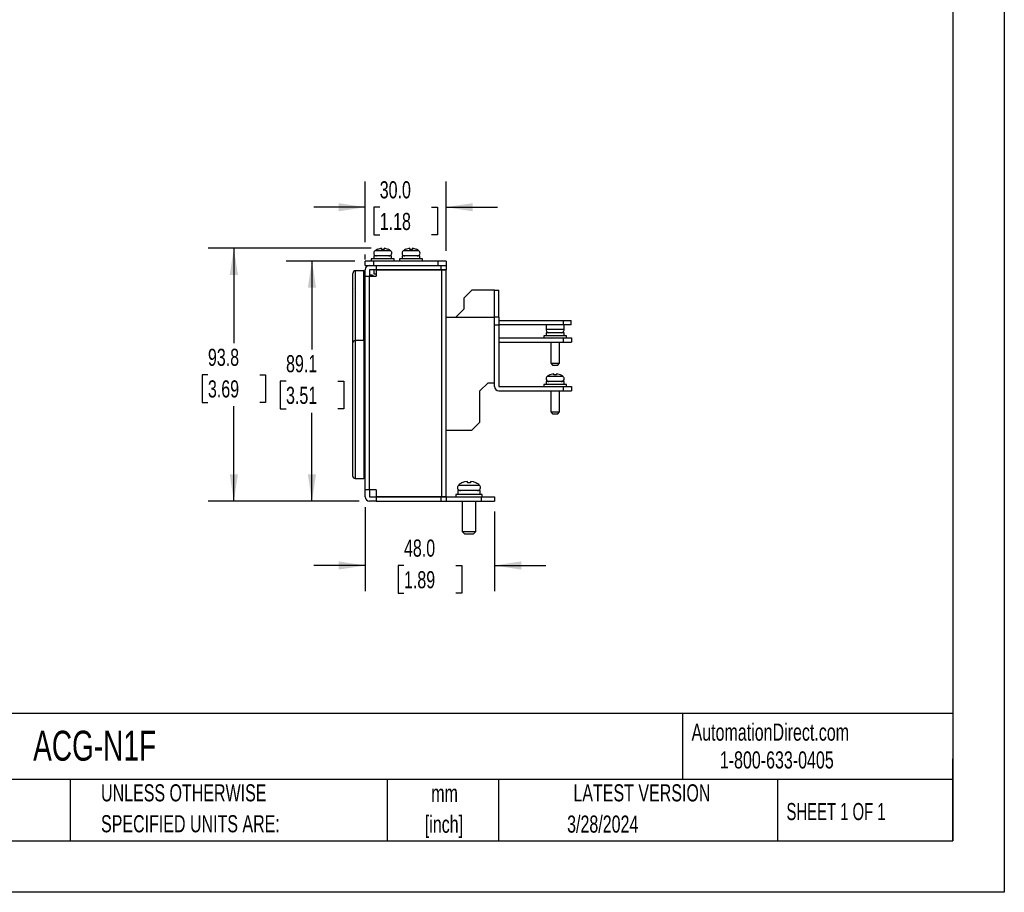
# Model space of a CAD drawing. Header units: millimetres. Extents: x 0 to 838, y 0 to 648.
# Tile 2 of 5: x 473 to 838, y 0 to 324. Entities that reach past the tile are written whole.
import ezdxf

# ---------------------------------------------------------------- set-up
doc = ezdxf.new("R2010")
doc.units = ezdxf.units.MM
doc.header["$LTSCALE"] = 3
doc.linetypes.add('CENTERX2', pattern=[20.32, 12.7, -2.54, 2.54, -2.54])
doc.layers.add('DIMENSIONS', color=140, linetype='Continuous', lineweight=25)
doc.layers.add('TEXT', color=140, linetype='Continuous', lineweight=25)
doc.styles.add('SLDTEXTSTYLE0', font='TXT', dxfattribs={"width": 0.7})
doc.styles.add('SLDTEXTSTYLE1', font='TXT', dxfattribs={"width": 0.65})
doc.dimstyles.new('SLDDIMSTYLE2', dxfattribs={"dimtxt": 6.474023, "dimasz": 9.906, "dimexe": 0, "dimexo": 0.0625, "dimgap": 1.618506, "dimtad": 0, "dimtih": 1, "dimtoh": 1, "dimrnd": 1e-09, "dimzin": 4, "dimdsep": 46, "dimtxsty": 'SLDTEXTSTYLE0', "dimsah": 1, "dimcen": 0.09, "dimadec": 0, "dimazin": 1, "dimtfac": 1, "dimtmove": 0, "dimatfit": 0, "dimfxl": 0, "dimfrac": 2, "dimtolj": 1, "dimtzin": 12, "dimarcsym": 0})
doc.dimstyles.new('SLDDIMSTYLE5', dxfattribs={"dimtxt": 6.474023, "dimasz": 9.906, "dimexe": 0, "dimexo": 0.0625, "dimgap": 1.618506, "dimtad": 0, "dimtih": 1, "dimtoh": 1, "dimrnd": 1e-09, "dimzin": 12, "dimdsep": 46, "dimtxsty": 'SLDTEXTSTYLE0', "dimsah": 1, "dimcen": 0.09, "dimadec": 0, "dimazin": 3, "dimtfac": 1, "dimtofl": 0, "dimtmove": 0, "dimatfit": 3, "dimfxl": 0, "dimfrac": 2, "dimtolj": 1, "dimtzin": 12, "dimarcsym": 0})

# ---------------------------------------------------------------- blocks, each defined once
blk = doc.blocks.new('SW_NOTE_0_1')
at = {"layer": 'TEXT', "color": 0, "linetype": 'CENTERX2', "lineweight": 18, "char_height": 6.35, "attachment_point": 2, "style": 'SLDTEXTSTYLE0'}
for s, insert in [('mm', (8.53, 8.19)), ('[inch]', (8.28, -3.28))]:
    blk.add_mtext(s, dxfattribs=dict(at, insert=insert))
blk = doc.blocks.new('SW_NOTE_0_2')
at = {"layer": 'TEXT', "color": 0, "linetype": 'CENTERX2', "lineweight": 18, "char_height": 6.35, "attachment_point": 1, "style": 'SLDTEXTSTYLE0'}
for s, insert in [('UNLESS OTHERWISE', (0, 8.19)), ('SPECIFIED UNITS ARE:', (0, -3.28))]:
    blk.add_mtext(s, dxfattribs=dict(at, insert=insert))
blk = doc.blocks.new('_D_14')
at = {"layer": 'DIMENSIONS'}
for p, q in [((597.12, 234.29), (571.61, 234.29)), ((581.14, 234.29), (581.14, 201.47)), ((571.52, 189.74), (569.34, 189.74)), ((569.34, 189.74), (569.34, 179.45)), ((590.76, 189.74), (592.93, 189.74)), ((592.93, 189.74), (592.93, 179.45)), ((569.34, 179.45), (571.52, 179.45)), ((592.93, 179.45), (590.76, 179.45)), ((581.14, 145.19), (581.14, 178)), ((598.72, 145.19), (571.61, 145.19))]:
    blk.add_line(p, q, dxfattribs=at)
for points in [[(581.14, 234.29), (579.61, 224.38), (582.66, 224.38)], [(581.14, 145.19), (582.66, 155.09), (579.61, 155.09)]]:
    blk.add_solid(points, dxfattribs=at)
at = {"layer": 'DIMENSIONS', "char_height": 6.35, "attachment_point": 1, "style": 'SLDTEXTSTYLE0'}
for s, insert in [('89.1', (571.52, 199.37)), ('3.51', (571.52, 187.63))]:
    blk.add_mtext(s, dxfattribs=dict(at, insert=insert))
blk = doc.blocks.new('_D_15')
at = {"layer": 'DIMENSIONS'}
for p, q in [((603.12, 239.03), (542.61, 239.03)), ((552.14, 239.03), (552.14, 203.85)), ((542.52, 192.11), (540.35, 192.11)), ((540.35, 192.11), (540.35, 181.82)), ((561.76, 192.11), (563.93, 192.11)), ((563.93, 192.11), (563.93, 181.82)), ((540.35, 181.82), (542.52, 181.82)), ((552.14, 145.19), (552.14, 180.37)), ((563.93, 181.82), (561.76, 181.82)), ((598.72, 145.19), (542.61, 145.19))]:
    blk.add_line(p, q, dxfattribs=at)
for points in [[(552.14, 239.03), (550.62, 229.13), (553.66, 229.13)], [(552.14, 145.19), (553.66, 155.09), (550.62, 155.09)]]:
    blk.add_solid(points, dxfattribs=at)
at = {"layer": 'DIMENSIONS', "char_height": 6.35, "attachment_point": 1, "style": 'SLDTEXTSTYLE0'}
for s, insert in [('93.8', (542.52, 201.74)), ('3.69', (542.52, 190.01))]:
    blk.add_mtext(s, dxfattribs=dict(at, insert=insert))
blk = doc.blocks.new('_D_16')
at = {"layer": 'DIMENSIONS'}
for p, q in [((600.93, 142.98), (600.93, 111.77)), ((648.93, 141.38), (648.93, 111.77)), ((600.93, 121.3), (581.88, 121.3)), ((615.31, 121.3), (613.14, 121.3)), ((613.14, 121.3), (613.14, 111.01)), ((634.55, 121.3), (636.73, 121.3)), ((636.73, 121.3), (636.73, 111.01)), ((648.93, 121.3), (667.98, 121.3)), ((613.14, 111.01), (615.31, 111.01)), ((636.73, 111.01), (634.55, 111.01))]:
    blk.add_line(p, q, dxfattribs=at)
for points in [[(600.93, 121.3), (591.03, 122.82), (591.03, 119.77)], [(648.93, 121.3), (658.84, 119.77), (658.84, 122.82)]]:
    blk.add_solid(points, dxfattribs=at)
at = {"layer": 'DIMENSIONS', "char_height": 6.35, "attachment_point": 1, "style": 'SLDTEXTSTYLE0'}
for s, insert in [('48.0', (615.31, 130.93)), ('1.89', (615.31, 119.19))]:
    blk.add_mtext(s, dxfattribs=dict(at, insert=insert))
blk = doc.blocks.new('_D_17')
at = {"layer": 'DIMENSIONS'}
for p, q in [((600.93, 241.32), (600.93, 263.79)), ((630.93, 238.1), (630.93, 263.79)), ((600.93, 254.27), (581.88, 254.27)), ((606.31, 254.27), (604.14, 254.27)), ((604.14, 254.27), (604.14, 243.98)), ((625.55, 254.27), (627.73, 254.27)), ((627.73, 254.27), (627.73, 243.98)), ((630.93, 254.27), (649.98, 254.27)), ((604.14, 243.98), (606.31, 243.98)), ((627.73, 243.98), (625.55, 243.98)), ((600.93, 234.9), (600.93, 236.75))]:
    blk.add_line(p, q, dxfattribs=at)
for points in [[(600.93, 254.27), (591.03, 255.79), (591.03, 252.74)], [(630.93, 254.27), (640.84, 252.74), (640.84, 255.79)]]:
    blk.add_solid(points, dxfattribs=at)
at = {"layer": 'DIMENSIONS', "char_height": 6.35, "attachment_point": 1, "style": 'SLDTEXTSTYLE0'}
for s, insert in [('30.0', (606.31, 263.9)), ('1.18', (606.31, 252.16))]:
    blk.add_mtext(s, dxfattribs=dict(at, insert=insert))

msp = doc.modelspace()

# ---------------------------------------------------------------- linework, layer by layer
at = {"color": 7, "linetype": 'Continuous'}
for p, q in [((838.207, 647.708), (838.207, 0.008)), ((838.207, 0.008), (0.007, 0.008))]:
    msp.add_line(p, q, dxfattribs=at)
for p, q in [((610.373, 238.08), (604.493, 238.08)), ((606.933, 239.033), (605.433, 238.62)), ((605.433, 238.62), (605.433, 238.649)), ((606.933, 238.62), (606.933, 239.033)), ((607.933, 238.62), (606.933, 238.62)), ((607.933, 239.033), (607.933, 238.62)), ((609.433, 238.62), (607.933, 239.033)), ((609.433, 238.649), (609.433, 238.62)), ((620.873, 238.08), (614.993, 238.08)), ((617.433, 239.033), (615.933, 238.62)), ((615.933, 238.62), (615.933, 238.649)), ((617.433, 238.62), (617.433, 239.033)), ((618.433, 238.62), (617.433, 238.62)), ((618.433, 239.033), (618.433, 238.62)), ((619.933, 238.62), (618.433, 239.033)), ((619.933, 238.649), (619.933, 238.62)), ((600.933, 232.686), (600.933, 234.286)), ((603.933, 234.286), (600.933, 234.286)), ((603.183, 235.086), (603.183, 234.286)), ((607.433, 235.086), (603.183, 235.086)), ((603.933, 234.286), (603.933, 232.686)), ((627.933, 234.286), (603.933, 234.286)), ((604.141, 236.186), (604.141, 235.086)), ((607.433, 236.186), (604.141, 236.186)), ((610.725, 236.186), (607.433, 236.186)), ((611.683, 235.086), (607.433, 235.086)), ((610.725, 235.086), (610.725, 236.186)), ((611.683, 234.286), (611.683, 235.086)), ((613.683, 235.086), (613.683, 234.286)), ((617.933, 235.086), (613.683, 235.086)), ((614.641, 236.186), (614.641, 235.086)), ((617.933, 236.186), (614.641, 236.186)), ((621.225, 236.186), (617.933, 236.186)), ((622.183, 235.086), (617.933, 235.086)), ((621.225, 235.086), (621.225, 236.186)), ((622.183, 234.286), (622.183, 235.086)), ((627.933, 234.286), (627.933, 232.686)), ((630.933, 234.286), (627.933, 234.286)), ((630.933, 234.286), (630.933, 232.686)), ((600.433, 230.686), (597.333, 230.686)), ((597.333, 216.032), (597.333, 230.686)), ((600.433, 204.786), (600.433, 230.686)), ((600.933, 232.686), (603.933, 232.686)), ((600.933, 228.686), (600.933, 231.086)), ((602.533, 231.086), (602.533, 228.686)), ((604.933, 231.086), (602.533, 231.086)), ((603.933, 232.686), (627.933, 232.686)), ((604.133, 231.086), (604.133, 229.486)), ((604.933, 232.686), (604.933, 231.086)), ((604.933, 232.686), (628.933, 232.686)), ((604.933, 231.086), (628.933, 231.086)), ((604.933, 230.986), (604.933, 228.686)), ((629.333, 230.986), (604.933, 230.986)), ((610.733, 230.986), (610.733, 231.086)), ((614.633, 231.086), (614.633, 230.986)), ((621.233, 230.986), (621.233, 231.086)), ((628.933, 232.686), (630.933, 232.686)), ((628.933, 232.686), (628.933, 231.086)), ((628.933, 231.086), (630.933, 231.086)), ((629.333, 230.986), (629.333, 231.086)), ((629.333, 146.886), (629.333, 230.986)), ((630.933, 230.986), (629.333, 230.986)), ((630.933, 232.686), (630.933, 231.086)), ((630.933, 230.986), (630.933, 231.086)), ((630.933, 146.886), (630.933, 230.986)), ((596.333, 216.186), (596.333, 229.686)), ((600.933, 149.386), (600.933, 228.686)), ((600.933, 228.686), (602.533, 228.686)), ((602.533, 149.386), (602.533, 228.686)), ((602.533, 228.686), (604.933, 228.686)), ((603.433, 228.986), (602.933, 228.986)), ((602.933, 228.686), (602.933, 228.986)), ((604.042, 228.686), (603.433, 228.986)), ((603.433, 228.686), (603.433, 228.986)), ((604.133, 229.486), (604.933, 229.486)), ((640.533, 223.486), (637.533, 220.486)), ((648.933, 223.486), (640.533, 223.486)), ((648.933, 223.486), (650.533, 223.486)), ((648.933, 213.486), (648.933, 223.486)), ((650.533, 213.486), (650.533, 223.486)), ((637.533, 220.486), (637.533, 216.486)), ((596.333, 204.19), (596.333, 216.186)), ((597.333, 204.786), (597.333, 216.032)), ((637.533, 216.486), (634.533, 213.486)), ((630.933, 213.486), (648.933, 213.486)), ((648.933, 210.486), (648.933, 213.486)), ((650.533, 213.486), (648.933, 213.486)), ((650.533, 213.486), (650.533, 210.486)), ((650.533, 212.186), (674.433, 212.186)), ((674.433, 212.186), (677.433, 212.186)), ((674.433, 212.186), (674.433, 210.586)), ((677.433, 210.586), (677.433, 212.186)), ((648.933, 187.686), (648.933, 210.486)), ((650.533, 210.486), (648.933, 210.486)), ((674.433, 210.586), (650.533, 210.586)), ((650.533, 210.486), (650.533, 187.686)), ((668.133, 210.586), (668.133, 208.986)), ((668.133, 208.986), (674.733, 208.986)), ((677.433, 210.586), (674.433, 210.586)), ((674.733, 208.986), (674.733, 210.586)), ((600.433, 204.786), (597.233, 204.786)), ((597.233, 204.786), (597.233, 153.586)), ((600.433, 204.786), (600.433, 153.586)), ((650.533, 205.786), (674.533, 205.786)), ((667.183, 206.586), (667.183, 205.786)), ((671.433, 206.586), (667.183, 206.586)), ((668.141, 207.686), (668.141, 206.586)), ((671.433, 207.686), (668.141, 207.686)), ((674.725, 207.686), (671.433, 207.686)), ((675.683, 206.586), (671.433, 206.586)), ((674.533, 204.186), (674.533, 205.786)), ((674.533, 205.786), (677.533, 205.786)), ((674.725, 206.586), (674.725, 207.686)), ((675.683, 205.786), (675.683, 206.586)), ((677.533, 205.786), (677.533, 204.186)), ((596.233, 203.786), (596.233, 179.186)), ((650.533, 204.186), (674.533, 204.186)), ((669.783, 204.186), (669.783, 196.386)), ((673.083, 196.386), (673.083, 204.186)), ((674.533, 204.186), (677.533, 204.186)), ((669.783, 196.386), (670.483, 195.686)), ((669.783, 196.386), (673.083, 196.386)), ((670.483, 195.686), (671.433, 195.686)), ((671.433, 195.686), (672.383, 195.686)), ((672.383, 195.686), (673.083, 196.386)), ((674.373, 191.48), (668.493, 191.48)), ((670.933, 192.433), (669.433, 192.02)), ((669.433, 192.02), (669.433, 192.049)), ((670.933, 192.02), (670.933, 192.433)), ((671.933, 192.02), (670.933, 192.02)), ((671.933, 192.433), (671.933, 192.02)), ((673.433, 192.02), (671.933, 192.433)), ((673.433, 192.049), (673.433, 192.02)), ((643.533, 186.086), (646.533, 189.086)), ((646.533, 189.086), (648.933, 189.086)), ((650.533, 187.686), (674.533, 187.686)), ((667.183, 188.486), (667.183, 187.686)), ((671.433, 188.486), (667.183, 188.486)), ((668.141, 189.586), (668.141, 188.486)), ((671.433, 189.586), (668.141, 189.586)), ((674.725, 189.586), (671.433, 189.586)), ((675.683, 188.486), (671.433, 188.486)), ((674.533, 186.086), (674.533, 187.686)), ((674.533, 187.686), (677.533, 187.686)), ((674.725, 188.486), (674.725, 189.586)), ((675.683, 187.686), (675.683, 188.486)), ((677.533, 187.686), (677.533, 186.086)), ((643.533, 174.486), (643.533, 186.086)), ((650.533, 186.086), (674.533, 186.086)), ((669.783, 186.086), (669.783, 178.286)), ((673.083, 178.286), (673.083, 186.086)), ((674.533, 186.086), (677.533, 186.086)), ((596.233, 179.186), (596.233, 154.586)), ((669.783, 178.286), (670.483, 177.586)), ((669.783, 178.286), (673.083, 178.286)), ((670.483, 177.586), (671.433, 177.586)), ((671.433, 177.586), (672.383, 177.586)), ((672.383, 177.586), (673.083, 178.286)), ((640.533, 171.486), (643.533, 174.486)), ((630.933, 171.486), (640.533, 171.486)), ((597.233, 153.586), (600.433, 153.586)), ((643.37, 151.045), (635.495, 151.045)), ((636.833, 151.935), (636.833, 151.97)), ((638.833, 151.935), (638.833, 152.523)), ((640.033, 151.935), (638.833, 151.935)), ((640.033, 152.523), (640.033, 151.935)), ((642.033, 151.97), (642.033, 151.935)), ((602.533, 149.386), (600.933, 149.386)), ((600.933, 146.786), (600.933, 149.386)), ((604.933, 149.386), (602.533, 149.386)), ((602.533, 149.386), (602.533, 146.786)), ((602.533, 146.786), (604.933, 146.786)), ((604.933, 149.386), (604.933, 146.886)), ((604.933, 146.886), (629.333, 146.886)), ((604.933, 146.786), (604.933, 145.186)), ((604.933, 146.786), (628.933, 146.786)), ((628.933, 146.786), (628.933, 145.186)), ((628.933, 146.786), (630.933, 146.786)), ((629.333, 146.886), (630.933, 146.886)), ((630.933, 146.786), (630.933, 145.186)), ((630.933, 146.786), (643.933, 146.786)), ((634.533, 147.586), (634.533, 146.786)), ((639.433, 147.586), (634.533, 147.586)), ((635.283, 149.086), (635.283, 147.586)), ((639.433, 149.086), (635.283, 149.086)), ((643.583, 149.086), (639.433, 149.086)), ((644.333, 147.586), (639.433, 147.586)), ((643.583, 147.586), (643.583, 149.086)), ((643.933, 146.786), (643.933, 145.186)), ((643.933, 146.786), (648.933, 146.786)), ((644.333, 146.786), (644.333, 147.586)), ((648.933, 146.786), (648.933, 145.186)), ((604.933, 145.186), (602.533, 145.186)), ((604.933, 145.186), (628.933, 145.186)), ((628.933, 145.186), (630.933, 145.186)), ((630.933, 145.186), (643.933, 145.186)), ((636.933, 145.186), (636.933, 133.886)), ((641.933, 133.886), (641.933, 145.186)), ((643.933, 145.186), (648.933, 145.186)), ((636.933, 133.886), (637.733, 133.086)), ((636.933, 133.886), (641.933, 133.886)), ((637.733, 133.086), (639.433, 133.086)), ((639.433, 133.086), (641.133, 133.086)), ((641.133, 133.086), (641.933, 133.886))]:
    msp.add_line(p, q)
at = {"flags": 128}
for points in [[(638.833, 152.523), (637.823, 152.325), (636.833, 151.935)], [(642.033, 151.935), (641.076, 152.315), (640.033, 152.523)]]:
    msp.add_lwpolyline(points, dxfattribs=at)
for centre, radius, start, end in [((605.141, 237.244), 1.058, 127.77137, 270), ((607.433, 234.286), 4.8, 114.62432, 127.77137), ((607.433, 234.286), 4.8, 52.22863, 65.37568), ((609.725, 237.244), 1.058, 270, 52.22863), ((615.641, 237.244), 1.058, 127.77137, 270), ((617.933, 234.286), 4.8, 114.62432, 127.77137), ((617.933, 234.286), 4.8, 52.22863, 65.37568), ((620.225, 237.244), 1.058, 270, 52.22863), ((597.333, 229.686), 1, 90, 180), ((600.433, 230.186), 0.5, 0, 90), ((602.533, 231.086), 1.6, 90, 180), ((597.233, 223.786), 1, 155.7621, 180), ((669.141, 208.744), 1.058, 162.31455, 270), ((673.725, 208.744), 1.058, 270, 17.68545), ((597.233, 203.786), 1, 90, 180), ((600.433, 204.286), 0.5, 0, 90), ((669.141, 190.644), 1.058, 127.77137, 270), ((671.433, 187.686), 4.8, 114.62432, 127.77137), ((671.433, 187.686), 4.8, 52.22863, 65.37568), ((673.725, 190.644), 1.058, 270, 52.22863), ((650.533, 187.686), 1.6, 180, 270), ((597.233, 154.586), 1, 180, 270), ((600.433, 154.086), 0.5, 270, 0), ((636.262, 150.215), 1.13, 132.75268, 270), ((639.433, 146.786), 5.8, 116.63312, 132.75268), ((639.433, 146.786), 5.8, 47.24732, 63.36688), ((642.603, 150.215), 1.13, 270, 47.24732), ((602.533, 146.786), 1.6, 180, 270)]:
    msp.add_arc(centre, radius, start, end)
at = {"layer": 'TEXT'}
for p, q in [((819.15, 628.65), (819.15, 19.05)), ((819.15, 66.378), (19.05, 66.378)), ((718.726, 66.378), (718.726, 41.91)), ((819.15, 19.05), (819.15, 49.53)), ((819.15, 41.91), (19.05, 41.91)), ((491.341, 41.91), (491.341, 19.05)), ((609.073, 41.91), (609.073, 19.05)), ((650.436, 41.91), (650.436, 19.05)), ((754.046, 41.91), (754.046, 19.05)), ((19.05, 19.05), (819.15, 19.05))]:
    msp.add_line(p, q, dxfattribs=at)

# ---------------------------------------------------------------- block references
at = {"layer": 'TEXT', "linetype": 'CENTERX2', "lineweight": 18}
for name, p in [('SW_NOTE_0_2', (502.824, 31.906)), ('SW_NOTE_0_1', (621.858, 31.715))]:
    msp.add_blockref(name, p, dxfattribs=at)

# ---------------------------------------------------------------- texts
for s, insert, char_height, attachment_point, style in [('AutomationDirect.com', (722.085, 62.63), 6.35, 1, 'SLDTEXTSTYLE0'), ('ACG-N1F', (477.623, 59.971), 11.1125, 1, 'SLDTEXTSTYLE0'), ('1-800-633-0405', (732.575, 52.311), 6.35, 1, 'SLDTEXTSTYLE0'), ('LATEST VERSION', (703.656, 40.092), 6.35, 2, 'SLDTEXTSTYLE0'), ('SHEET 1 OF 1', (757.324, 33.154), 6.35, 1, 'SLDTEXTSTYLE1'), ('3/28/2024', (689.104, 28.505), 6.35, 2, 'SLDTEXTSTYLE0')]:
    msp.add_mtext(s, dxfattribs=dict(at, insert=insert, char_height=char_height, attachment_point=attachment_point, style=style))

# ---------------------------------------------------------------- dimensions: what is measured, and where the dimension line sits
at = {"layer": 'DIMENSIONS'}
for base, p1, p2, picture, middle in [((600.933, 254.266), (630.933, 234.286), (600.933, 231.086), '_D_17', (615.933, 254.266)), ((648.933, 121.297), (600.933, 146.786), (648.933, 145.186), '_D_16', (624.933, 121.297))]:
    dim = msp.add_linear_dim(base=base, p1=p1, p2=p2, dimstyle='SLDDIMSTYLE2', dxfattribs=at)
    dim.commit()
    dim.dimension.update_dxf_attribs({"geometry": picture, "text_midpoint": middle, "dimtype": 160})
for base, p1, p2, picture, middle in [((552.139, 145.186), (606.933, 239.033), (602.533, 145.186), '_D_15', (552.139, 192.109)), ((581.137, 234.286), (602.533, 145.186), (600.933, 234.286), '_D_14', (581.137, 189.736))]:
    dim = msp.add_linear_dim(base=base, p1=p1, p2=p2, angle=90, dimstyle='SLDDIMSTYLE5', dxfattribs=at)
    dim.commit()
    dim.dimension.update_dxf_attribs({"geometry": picture, "text_midpoint": middle, "dimtype": 160})

doc.saveas('drawing.dxf')
